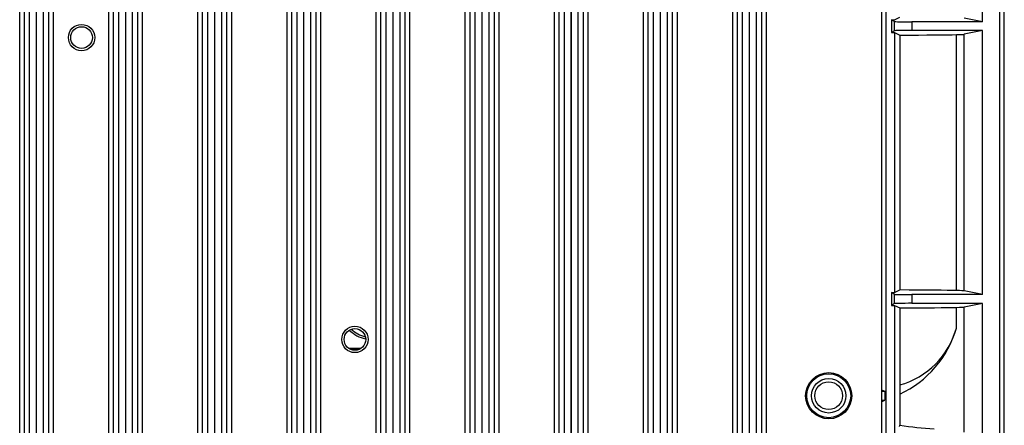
# Paper-space layout 'Layout1' of a CAD drawing. Header units: millimetres. Extents: x 44 to 263, y 63 to 187.
# Tile 10 of 11: x 229 to 263, y 84 to 98. Entities that reach past the tile are written whole.
import ezdxf
from ezdxf.lldxf.tags import DXFTag

# ---------------------------------------------------------------- set-up
doc = ezdxf.new("R2010")
doc.units = ezdxf.units.MM
for name, color, linetype in [('Default', 7, 'Continuous'), ('MS-001450', 7, 'Continuous'), ('MS-001451', 7, 'Continuous')]:
    doc.layers.add(name, color=color, linetype=linetype)
tags = doc.linetypes.add('HIDDEN2', pattern=[4.7625, 3.175, -1.5875]).pattern_tags.tags
tags[6:7] = [DXFTag(74, 4), DXFTag(75, 0), DXFTag(340, '0'), DXFTag(46, 0.0), DXFTag(50, 0.0), DXFTag(44, 0.0), DXFTag(45, 0.0)]
tags[4:5] = [DXFTag(74, 4), DXFTag(75, 0), DXFTag(340, '0'), DXFTag(46, 0.0), DXFTag(50, 0.0), DXFTag(44, 0.0), DXFTag(45, 0.0)]

# ---------------------------------------------------------------- blocks, each defined once
blk = doc.blocks.new('SE3')
at = {"layer": 'MS-001450', "color": 7, "linetype": 'Continuous'}
for p, q in [((229.404, 71.718), (229.404, 119.718)), ((229.554, 119.665), (229.554, 71.772)), ((230.396, 71.772), (230.396, 119.665)), ((230.546, 119.718), (230.546, 71.718)), ((232.446, 71.718), (232.446, 119.718)), ((232.596, 119.665), (232.596, 71.772)), ((233.438, 71.772), (233.438, 119.665)), ((233.588, 119.718), (233.588, 71.718)), ((235.488, 71.718), (235.488, 119.718)), ((235.638, 119.665), (235.638, 71.772)), ((236.48, 71.772), (236.48, 119.665)), ((236.63, 119.718), (236.63, 71.718)), ((238.53, 71.718), (238.53, 119.718)), ((238.68, 119.665), (238.68, 71.772)), ((239.522, 71.772), (239.522, 119.665)), ((239.672, 119.718), (239.672, 71.718)), ((241.572, 71.718), (241.572, 119.718)), ((241.722, 119.665), (241.722, 71.772)), ((242.564, 71.772), (242.564, 119.665)), ((242.714, 119.718), (242.714, 71.718)), ((244.614, 71.718), (244.614, 119.718)), ((244.764, 119.665), (244.764, 71.772)), ((245.606, 71.772), (245.606, 119.665)), ((245.756, 119.718), (245.756, 71.718)), ((247.656, 71.718), (247.656, 119.718)), ((247.806, 119.665), (247.806, 71.772)), ((248.648, 71.772), (248.648, 119.665)), ((248.798, 119.718), (248.798, 71.718)), ((250.698, 71.718), (250.698, 119.718)), ((250.848, 119.665), (250.848, 71.772)), ((251.69, 71.772), (251.69, 119.665)), ((251.84, 119.718), (251.84, 71.718)), ((253.74, 71.718), (253.74, 119.718)), ((253.89, 119.665), (253.89, 71.772)), ((254.732, 71.772), (254.732, 119.665)), ((254.882, 119.718), (254.882, 71.718)), ((229.744, 74.479), (229.744, 116.958)), ((230.206, 116.958), (230.206, 74.479)), ((232.786, 74.479), (232.786, 116.958)), ((233.248, 116.958), (233.248, 74.479)), ((235.828, 74.479), (235.828, 116.958)), ((236.29, 116.958), (236.29, 74.479)), ((238.87, 74.479), (238.87, 116.958)), ((239.332, 116.958), (239.332, 74.479)), ((241.912, 74.479), (241.912, 116.958)), ((242.374, 116.958), (242.374, 74.479)), ((244.954, 74.479), (244.954, 116.958)), ((245.416, 116.958), (245.416, 74.479)), ((247.996, 74.479), (247.996, 116.958)), ((248.458, 116.958), (248.458, 74.479)), ((251.038, 74.479), (251.038, 116.958)), ((251.5, 116.958), (251.5, 74.479)), ((254.08, 74.479), (254.08, 116.958)), ((254.542, 116.958), (254.542, 74.479)), ((229.969, 116.645), (229.969, 74.792)), ((229.981, 74.792), (229.981, 116.645)), ((233.011, 116.645), (233.011, 74.792)), ((233.023, 74.792), (233.023, 116.645)), ((236.053, 116.645), (236.053, 74.792)), ((236.065, 74.792), (236.065, 116.645)), ((239.095, 116.645), (239.095, 74.792)), ((239.107, 74.792), (239.107, 116.645)), ((242.137, 116.645), (242.137, 74.792)), ((242.149, 74.792), (242.149, 116.645)), ((245.179, 116.645), (245.179, 74.792)), ((245.191, 74.792), (245.191, 116.645)), ((248.221, 116.645), (248.221, 74.792)), ((248.233, 74.792), (248.233, 116.645)), ((251.263, 116.645), (251.263, 74.792)), ((251.275, 74.792), (251.275, 116.645)), ((254.305, 116.645), (254.305, 74.792)), ((254.317, 74.792), (254.317, 116.645)), ((258.817, 113.868), (258.817, 83.118))]:
    blk.add_line(p, q, dxfattribs=at)
at = {"layer": 'MS-001450', "color": 7, "linetype": 'HIDDEN2'}
for centre in [(231.517, 97.428), (240.847, 87.138)]:
    blk.add_circle(centre, 0.45, dxfattribs=at)
at = {"layer": 'MS-001450', "color": 7, "linetype": 'Continuous'}
for centre, radius in [((231.517, 97.428), 0.369), ((240.847, 87.138), 0.369), ((257.017, 85.218), 0.787)]:
    blk.add_circle(centre, radius, dxfattribs=at)
at = {"layer": 'MS-001451', "color": 7, "linetype": 'Continuous'}
for p, q in [((262.86, 73.222), (262.86, 118.215)), ((263.01, 73.222), (263.01, 118.215)), ((258.967, 114.633), (258.967, 82.277)), ((262.266, 97.968), (262.266, 106.968)), ((259.163, 98.038), (259.163, 97.599)), ((259.163, 98.038), (259.267, 98.038)), ((259.259, 97.974), (259.163, 98.038)), ((259.259, 97.663), (259.259, 97.974)), ((259.267, 98.038), (259.439, 98.124)), ((262.266, 97.968), (259.859, 97.968)), ((259.859, 97.968), (259.859, 97.668)), ((262.266, 97.968), (261.638, 98.094)), ((259.259, 97.663), (259.163, 97.599)), ((259.163, 97.599), (259.267, 97.599)), ((259.267, 97.599), (259.267, 88.738)), ((259.267, 97.599), (259.439, 97.513)), ((259.439, 97.513), (259.439, 88.824)), ((262.266, 97.668), (259.859, 97.668)), ((261.375, 88.806), (261.375, 97.531)), ((262.266, 97.668), (261.638, 97.543)), ((261.638, 88.794), (261.638, 97.543)), ((262.266, 88.668), (262.266, 97.668)), ((259.163, 88.738), (259.163, 88.299)), ((259.163, 88.738), (259.267, 88.738)), ((259.259, 88.674), (259.163, 88.738)), ((259.267, 88.738), (259.439, 88.824)), ((262.266, 88.668), (261.638, 88.794)), ((259.259, 88.363), (259.259, 88.674)), ((262.266, 88.668), (259.859, 88.668)), ((259.859, 88.668), (259.859, 88.368)), ((259.259, 88.363), (259.163, 88.299)), ((259.163, 88.299), (259.267, 88.299)), ((259.267, 88.299), (259.267, 82.196)), ((259.267, 88.299), (259.439, 88.213)), ((259.439, 88.213), (259.439, 85.585)), ((262.266, 88.368), (259.859, 88.368)), ((261.375, 87.523), (261.375, 88.231)), ((262.266, 88.368), (261.638, 88.243)), ((261.638, 83.974), (261.638, 88.243)), ((262.266, 79.368), (262.266, 88.368)), ((258.817, 85.423), (258.927, 85.368)), ((258.817, 85.368), (258.927, 85.368)), ((258.927, 85.368), (258.927, 85.068)), ((259.439, 85.585), (259.445, 85.271)), ((258.817, 85.068), (258.927, 85.068)), ((258.817, 85.013), (258.927, 85.068)), ((259.445, 85.271), (259.445, 84.21)), ((259.428, 84.168), (259.445, 84.21))]:
    blk.add_line(p, q, dxfattribs=at)
for radius in [0.75, 0.589, 0.473]:
    blk.add_circle((257.017, 85.218), radius, dxfattribs=at)
for centre, radius, start, end in [((241.416, 88.218), 1.078, 225.7397, 258.8228), ((241.417, 88.218), 1.012, 226.4554, 257.8964), ((258.695, 88.265), 2.781, 285.533, 344.517), ((257.929, 88.523), 3.588, 294.9888, 343.813), ((261.334, 97.048), 12.976, 261.6293, 266.8379)]:
    blk.add_arc(centre, radius, start, end, dxfattribs=at)
for centre, major_axis, ratio, start_param, end_param in [((259.859, 97.974), (-0.6, 0), 0.008727, 0.01309, 1.570796), ((259.859, 97.663), (-0.6, 0), 0.008727, 4.712389, 6.270095), ((258.01, 97.541), (3.57, 0), 0.008727, -1.158933, -0.34074), ((256.992, 97.544), (4.65, 0), 0.008727, -0.34074, -0.043633), ((258.01, 88.795), (3.57, 0), 0.008727, 0.34074, 1.158933), ((256.992, 88.792), (4.65, 0), 0.008727, 0.043633, 0.34074), ((259.859, 88.674), (-0.6, 0), 0.008727, 0.01309, 1.570796), ((259.859, 88.363), (-0.6, 0), 0.008727, 4.712389, 6.270095), ((258.01, 88.241), (3.57, 0), 0.008727, -1.158933, -0.34074), ((256.992, 88.244), (4.65, 0), 0.008727, -0.34074, -0.043633), ((233.017, 77.7), (209.25, 0), 0.043661, 1.532403, 1.534338), ((233.017, 77.7), (208.425, 0), 0.043661, 1.53259, 1.533856)]:
    blk.add_ellipse(centre, major_axis=major_axis, ratio=ratio, start_param=start_param, end_param=end_param, dxfattribs=at)

psp = doc.layouts.get("Layout1")

# ---------------------------------------------------------------- block references
at = {"layer": 'Default'}
psp.add_blockref('SE3', (0, 0), dxfattribs=at)

doc.saveas('drawing.dxf')
